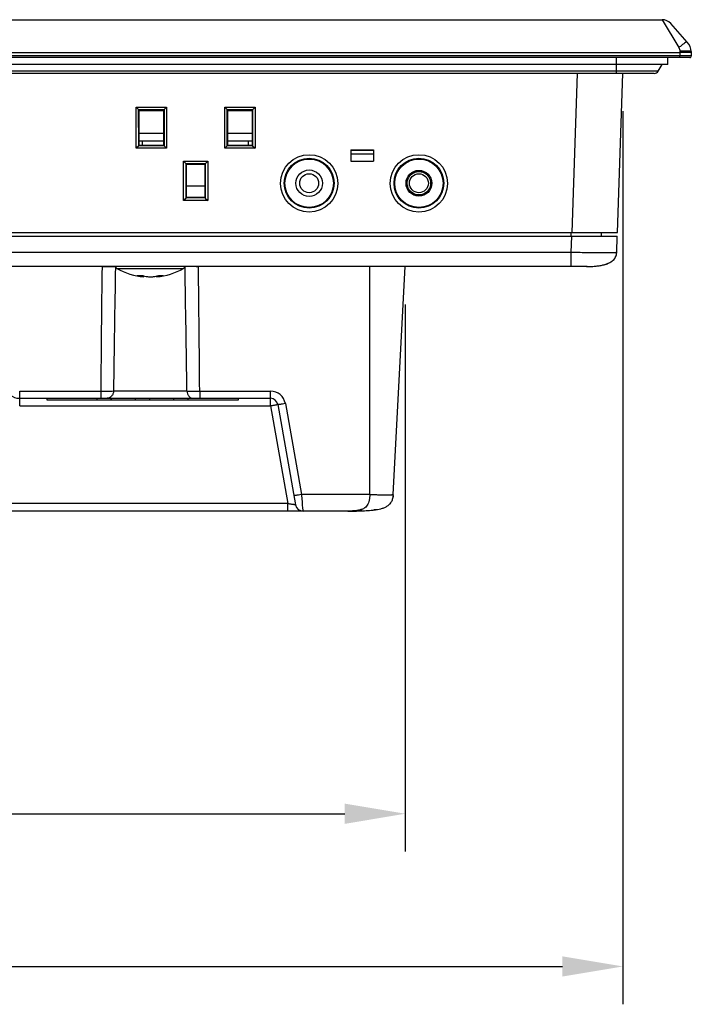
# Model space of a CAD drawing. Header units: millimetres. Extents: x 0 to 1189, y 0 to 841.
# Tile 3 of 29: x 445 to 534, y 140 to 270. Entities that reach past the tile are written whole.
import ezdxf

# ---------------------------------------------------------------- set-up
doc = ezdxf.new("R2010")
doc.units = ezdxf.units.MM
doc.header["$LTSCALE"] = 65.395
doc.header["$PDMODE"] = 3
doc.header["$PDSIZE"] = 0.01
doc.layers.get('0').update_dxf_attribs({"linetype": 'CONTINUOUS'})
doc.layers.get('Defpoints').update_dxf_attribs({"linetype": 'CONTINUOUS'})
doc.layers.add('11_COMPONENTS', color=7, linetype='CONTINUOUS')
doc.styles.get("Standard").update_dxf_attribs({"font": 'gothic.ttf'})
doc.styles.add('TEXTSTYLE_5', font='triumb.ttf')
doc.dimstyles.new('WALL', dxfattribs={"dimtxt": 10, "dimasz": 8, "dimexe": 5, "dimexo": 5, "dimgap": 1.5, "dimtad": 1, "dimtoh": 1, "dimdsep": 46, "dimtxsty": 'STANDARD', "dimcen": 0, "dimadec": 0, "dimazin": 0, "dimtp": 0.001, "dimtm": 0.001, "dimtfac": 1, "dimtofl": 0, "dimtmove": 0, "dimatfit": 3, "dimfxl": 1, "dimtolj": 1, "dimarcsym": 0})

# ---------------------------------------------------------------- blocks, each defined once
blk = doc.blocks.new('*D16')
at = {"color": 0, "lineweight": -2}
for p, q in [((266.08, 257.87), (266.08, 139.93)), ((525.01, 257.87), (525.01, 139.93)), ((274.08, 144.93), (517.01, 144.93))]:
    blk.add_line(p, q, dxfattribs=at)
at = {"color": 0}
for points in [[(274.08, 146.26), (274.08, 143.6), (266.08, 144.93)], [(517.01, 146.26), (517.01, 143.6), (525.01, 144.93)]]:
    blk.add_solid(points, dxfattribs=at)
at = {"layer": 'Defpoints', "color": 0}
for p in [(266.08, 262.87), (525.01, 262.87), (525.01, 144.93)]:
    blk.add_point(p, dxfattribs=at)
at = {"color": 0, "insert": (395.55, 151.43), "char_height": 10, "attachment_point": 5, "style": 'TEXTSTYLE_5'}
blk.add_mtext('\\A1;258.9', dxfattribs=at)
blk = doc.blocks.new('*D17')
at = {"color": 0, "lineweight": -2}
for p, q in [((294.85, 232.37), (294.85, 160.1)), ((496.25, 232.37), (496.25, 160.1)), ((302.85, 165.1), (488.25, 165.1))]:
    blk.add_line(p, q, dxfattribs=at)
at = {"color": 0}
for points in [[(302.85, 166.43), (302.85, 163.76), (294.85, 165.1)], [(488.25, 166.43), (488.25, 163.76), (496.25, 165.1)]]:
    blk.add_solid(points, dxfattribs=at)
at = {"layer": 'Defpoints', "color": 0}
for p in [(294.85, 237.37), (496.25, 237.37), (496.25, 165.1)]:
    blk.add_point(p, dxfattribs=at)
at = {"color": 0, "insert": (395.55, 171.85), "char_height": 10, "attachment_point": 5}
blk.add_mtext('\\A1;201.4', dxfattribs=at)

msp = doc.modelspace()

# ---------------------------------------------------------------- linework, layer by layer
at = {"layer": '11_COMPONENTS', "color": 7, "linetype": 'Continuous'}
for p, q in [((261.892, 269.966), (530.199, 269.966)), ((530.199, 269.966), (532.393, 266.28)), ((533.512, 267.008), (531.318, 269.465)), ((259.568, 265.623), (532.524, 265.623)), ((532.519, 265.807), (532.524, 265.623)), ((532.524, 265.623), (532.539, 265.173)), ((534.018, 265.746), (534.038, 265.173)), ((533.838, 264.966), (258.253, 264.966)), ((532.539, 265.173), (259.552, 265.173)), ((530.946, 264.066), (260.146, 264.066)), ((524.146, 262.866), (524.146, 264.966)), ((529.665, 263.166), (530.185, 264.066)), ((530.946, 264.066), (530.946, 264.966)), ((532.539, 264.966), (532.539, 265.173)), ((529.665, 263.166), (261.426, 263.166)), ((529.146, 262.866), (261.946, 262.866)), ((518.277, 241.866), (519.011, 262.866)), ((524.274, 241.866), (525.007, 262.866)), ((460.683, 258.41), (464.708, 258.41)), ((460.993, 258.095), (460.683, 258.41)), ((460.693, 252.99), (460.683, 258.41)), ((460.993, 258.095), (464.398, 258.095)), ((460.993, 258.095), (461.011, 258.094)), ((461.096, 257.966), (461.011, 258.094)), ((461.019, 253.311), (461.011, 258.094)), ((461.096, 257.966), (464.296, 257.966)), ((461.096, 253.366), (461.096, 257.966)), ((464.296, 257.966), (464.381, 258.094)), ((464.296, 257.966), (464.296, 253.366)), ((464.381, 258.094), (464.372, 253.311)), ((464.381, 258.094), (464.398, 258.095)), ((464.398, 258.095), (464.708, 258.41)), ((464.708, 258.41), (464.698, 252.99)), ((472.383, 258.41), (476.408, 258.41)), ((472.693, 258.095), (472.383, 258.41)), ((472.393, 252.99), (472.383, 258.41)), ((472.693, 258.095), (476.098, 258.095)), ((472.693, 258.095), (472.711, 258.094)), ((472.796, 257.966), (472.711, 258.094)), ((472.719, 253.311), (472.711, 258.094)), ((472.796, 257.966), (475.996, 257.966)), ((472.796, 253.366), (472.796, 257.966)), ((475.996, 257.966), (476.081, 258.094)), ((475.996, 257.966), (475.996, 253.366)), ((476.081, 258.094), (476.072, 253.311)), ((476.081, 258.094), (476.098, 258.095)), ((476.098, 258.095), (476.408, 258.41)), ((476.408, 258.41), (476.398, 252.99)), ((461.096, 254.966), (464.296, 254.966)), ((472.796, 254.966), (475.996, 254.966)), ((461.096, 253.966), (464.296, 253.966)), ((461.546, 253.366), (461.546, 253.966)), ((472.796, 253.966), (475.996, 253.966)), ((475.546, 253.366), (475.546, 253.966)), ((461.019, 253.311), (460.693, 252.99)), ((464.698, 252.99), (460.693, 252.99)), ((461.019, 253.311), (461.02, 253.329)), ((461.096, 253.366), (461.02, 253.329)), ((464.371, 253.329), (461.02, 253.329)), ((464.296, 253.366), (461.096, 253.366)), ((464.296, 253.366), (464.371, 253.329)), ((464.371, 253.329), (464.372, 253.311)), ((464.372, 253.311), (464.698, 252.99)), ((472.719, 253.311), (472.393, 252.99)), ((476.398, 252.99), (472.393, 252.99)), ((472.719, 253.311), (472.72, 253.329)), ((472.796, 253.366), (472.72, 253.329)), ((476.071, 253.329), (472.72, 253.329)), ((475.996, 253.366), (472.796, 253.366)), ((475.996, 253.366), (476.071, 253.329)), ((476.071, 253.329), (476.072, 253.311)), ((476.072, 253.311), (476.398, 252.99)), ((489.046, 252.781), (492.046, 252.781)), ((489.046, 252.781), (489.046, 251.291)), ((489.046, 252.75), (492.046, 252.75)), ((492.046, 252.781), (492.046, 251.291)), ((466.946, 251.291), (470.145, 251.291)), ((467.256, 250.975), (466.946, 251.291)), ((466.955, 246.096), (466.946, 251.291)), ((467.256, 250.975), (469.835, 250.975)), ((467.256, 250.975), (467.274, 250.974)), ((467.346, 250.866), (467.274, 250.974)), ((467.282, 246.417), (467.274, 250.974)), ((469.746, 250.866), (469.818, 250.974)), ((469.818, 250.974), (469.809, 246.417)), ((469.818, 250.974), (469.835, 250.975)), ((469.835, 250.975), (470.145, 251.291)), ((470.145, 251.291), (470.136, 246.096)), ((489.046, 252.25), (492.046, 252.25)), ((489.046, 251.291), (492.046, 251.291)), ((467.346, 250.866), (469.746, 250.866)), ((467.346, 246.466), (467.346, 250.866)), ((469.746, 250.866), (469.746, 246.466)), ((469.746, 247.966), (467.346, 247.966)), ((467.282, 246.417), (466.955, 246.096)), ((470.136, 246.096), (466.955, 246.096)), ((467.346, 246.466), (467.282, 246.435)), ((469.809, 246.435), (467.282, 246.435)), ((467.282, 246.417), (467.282, 246.435)), ((469.746, 246.466), (467.346, 246.466)), ((469.746, 246.466), (469.809, 246.435)), ((469.809, 246.435), (469.809, 246.417)), ((469.809, 246.417), (470.136, 246.096)), ((266.817, 241.866), (524.274, 241.866)), ((266.835, 241.366), (524.256, 241.366)), ((518.146, 241.366), (518.146, 241.866)), ((518.185, 239.227), (518.26, 241.366)), ((522.18, 241.366), (522.172, 241.866)), ((524.182, 239.227), (524.256, 241.366)), ((518.185, 239.227), (272.906, 239.227)), ((518.185, 237.366), (518.185, 239.227)), ((520.282, 237.367), (270.907, 237.366)), ((458.151, 237.112), (466.94, 237.112)), ((491.546, 207.252), (491.546, 237.366)), ((494.667, 207.252), (496.246, 237.366)), ((520.317, 237.367), (520.347, 237.367)), ((522.331, 237.563), (522.362, 237.57)), ((461.701, 236.009), (461.711, 236.124)), ((463.39, 236.009), (463.38, 236.124)), ((445.298, 220.914), (456.01, 220.914)), ((445.298, 218.984), (445.298, 220.914)), ((445.298, 219.966), (478.429, 219.966)), ((448.886, 219.966), (448.886, 219.766)), ((448.886, 219.766), (474.206, 219.766)), ((455.516, 219.766), (455.569, 219.966)), ((456.01, 220.914), (456.01, 219.966)), ((457.416, 219.766), (457.362, 219.966)), ((457.696, 220.932), (467.395, 220.932)), ((460.596, 219.766), (460.649, 219.966)), ((462.496, 219.766), (462.442, 219.966)), ((465.676, 219.766), (465.729, 219.966)), ((467.576, 219.766), (467.522, 219.966)), ((469.081, 220.914), (478.429, 220.914)), ((469.081, 220.914), (469.081, 219.966)), ((474.206, 219.766), (474.206, 219.966)), ((478.429, 218.984), (478.429, 220.914)), ((445.298, 218.984), (478.429, 218.984)), ((478.429, 218.984), (480.71, 206.049)), ((479.414, 219.14), (481.75, 205.893)), ((480.399, 219.261), (482.516, 207.252)), ((491.546, 207.252), (482.516, 207.252)), ((480.71, 206.049), (321.129, 206.049)), ((480.71, 205.066), (480.71, 206.049)), ((488.676, 205.066), (302.416, 205.066)), ((492.156, 205.226), (492.136, 205.223))]:
    msp.add_line(p, q, dxfattribs=at)
msp.add_lwpolyline([(520.282, 237.367), (520.33, 237.367), (520.474, 237.369), (520.618, 237.372), (520.761, 237.377), (520.902, 237.384), (521.042, 237.391), (521.181, 237.401), (521.319, 237.412), (521.455, 237.425), (521.59, 237.439), (521.724, 237.456), (521.855, 237.475), (521.985, 237.495), (522.114, 237.518), (522.24, 237.543), (522.365, 237.57), (522.487, 237.6), (522.607, 237.633), (522.725, 237.668), (522.84, 237.706), (522.952, 237.748), (523.061, 237.792), (523.167, 237.839), (523.269, 237.89), (523.367, 237.945), (523.462, 238.003), (523.552, 238.065), (523.637, 238.131), (523.717, 238.201), (523.792, 238.275), (523.861, 238.353), (523.924, 238.435), (523.98, 238.521), (524.029, 238.61), (524.072, 238.703), (524.108, 238.799), (524.136, 238.897), (524.158, 238.999), (524.173, 239.102), (524.181, 239.207), (524.182, 239.227)], dxfattribs=at)
for centre, radius in [((483.546, 248.354), 3.786), ((483.546, 248.371), 3.286), ((483.546, 248.366), 3.2), ((498.046, 248.354), 3.786), ((498.046, 248.371), 3.286), ((498.046, 248.366), 3.2), ((483.546, 248.366), 1.75), ((498.046, 248.366), 1.7), ((483.546, 248.366), 1.25), ((498.046, 248.366), 1.25)]:
    msp.add_circle(centre, radius, dxfattribs=at)
for centre, radius, start, end in [((530.199, 268.466), 1.5, 41.75166, 90), ((532.02, 265.676), 2, 2, 41.75166), ((533.838, 265.166), 0.2, 270, 2), ((529.146, 263.466), 0.6, 270, 330), ((4416.913, 189.182), 3961.029, 179.303001, 179.540994), ((457.465, 298.815), 61.462, 268.79729, 268.93318), ((457.411, 295.908), 58.554, 268.93289, 269.07471), ((4708.858, 163.34), 4251.552, 179.002925, 179.223844), ((458.396, 237.548), 0.5, 201.35509, 240.77534), ((462.546, 244.966), 9, 240.77534, 264.61231), ((462.546, 244.966), 9, 275.38769, 299.22466), ((466.696, 237.548), 0.5, 299.22466, 338.64491), ((-3783.816, 163.339), 4251.601, 0.776157, 0.997074), ((467.75, 291.834), 54.48, 270.92026, 271.07227), ((467.773, 290.638), 53.284, 271.07195, 271.22816), ((-3492.013, 189.18), 3961.221, 0.459012, 0.696994), ((520.184, 253.526), 16.159, 269.99861, 270.46933), ((522.205, 237.728), 0.188, 281.27678, 281.83275), ((462.229, 240.46), 4.482, 251.9764, 263.22939), ((461.146, 240.646), 4.459, 266.10066, 270.00297), ((461.145, 240.705), 4.518, 270.00616, 273.87391), ((462.546, 245.042), 9.035, 268.64497, 271.35503), ((462.857, 240.49), 4.513, 276.78478, 287.97602), ((463.947, 240.692), 4.505, 266.12063, 269.99428), ((463.947, 240.637), 4.45, 269.99806, 273.9034), ((445.298, 221.966), 2, 190, 270), ((478.429, 218.914), 2, 10.00022, 89.99978), ((478.429, 218.966), 1, 10, 90), ((491.194, 207.433), 3.478, 355.16967, 357.02009), ((482.735, 206.066), 1, 190, 270), ((490.766, 215.71), 10.576, 276.94875, 278.33482), ((490.672, 216.449), 11.321, 276.96911, 277.43248)]:
    msp.add_arc(centre, radius, start, end, dxfattribs=at)
for points, knots in [([(533.512, 267.008), (533.502, 267.019), (533.453, 267.022), (533.328, 266.974), (533.096, 266.836), (532.767, 266.594), (532.523, 266.393), (532.393, 266.28)], [0, 0, 0, 0, 0.0325822, 0.0923637, 0.3036895, 0.6191705, 1, 1, 1, 1]), ([(534.018, 265.746), (534.018, 265.758), (533.966, 265.775), (533.89, 265.789), (533.747, 265.803), (533.565, 265.812), (533.34, 265.818), (532.987, 265.82), (532.71, 265.814), (532.519, 265.807)], [0, 0, 0, 0, 0.0240212, 0.0821319, 0.1746074, 0.2983666, 0.4488471, 0.6203807, 1, 1, 1, 1]), ([(534.023, 265.623), (534.022, 265.626), (534.009, 265.63), (533.99, 265.634), (533.953, 265.637), (533.904, 265.64), (533.841, 265.642), (533.732, 265.645), (533.569, 265.646), (533.345, 265.644), (533.089, 265.64), (532.812, 265.633), (532.621, 265.627), (532.524, 265.623)], [0, 0, 0, 0, 0.0058937, 0.0206445, 0.0446611, 0.0777893, 0.1197573, 0.1701629, 0.2943289, 0.4455641, 0.6180861, 0.8052889, 1, 1, 1, 1]), ([(534.038, 265.173), (534.038, 265.176), (534.029, 265.173), (534.021, 265.175), (534.001, 265.174), (533.969, 265.175), (533.92, 265.176), (533.857, 265.176), (533.749, 265.176), (533.586, 265.176), (533.362, 265.176), (533.106, 265.176), (532.828, 265.175), (532.637, 265.174), (532.539, 265.173)], [0, 0, 0, 0, 0.0048425, 0.0108508, 0.0192404, 0.043071, 0.0761166, 0.1180556, 0.1684947, 0.2928424, 0.4443635, 0.6172405, 0.8048525, 1, 1, 1, 1]), ([(496.496, 248.369), (496.495, 248.571), (496.576, 248.979), (496.921, 249.494), (497.438, 249.839), (498.047, 249.959), (498.656, 249.838), (499.172, 249.492), (499.515, 248.977), (499.596, 248.57), (499.596, 248.369)], [0, 0, 0, 0, 0.1250358, 0.2501233, 0.3752102, 0.5002929, 0.625377, 0.7504732, 0.8755787, 1, 1, 1, 1]), ([(499.596, 248.369), (499.596, 248.167), (499.515, 247.76), (499.17, 247.244), (498.653, 246.899), (498.044, 246.779), (497.435, 246.9), (496.919, 247.246), (496.576, 247.762), (496.495, 248.168), (496.496, 248.369)], [0, 0, 0, 0, 0.1250358, 0.2501233, 0.3752102, 0.5002929, 0.625377, 0.7504732, 0.8755787, 1, 1, 1, 1]), ([(524.182, 239.227), (524.181, 239.224), (524.169, 239.217), (524.148, 239.213), (524.111, 239.207), (524.035, 239.199), (523.904, 239.191), (523.706, 239.183), (523.455, 239.177), (523.154, 239.172), (522.804, 239.17), (522.252, 239.168), (521.472, 239.172), (520.449, 239.184), (519.339, 239.202), (518.575, 239.218), (518.185, 239.227)], [0, 0, 0, 0, 0.0016726, 0.0054807, 0.011608, 0.0200701, 0.0439542, 0.0770006, 0.1189873, 0.1694511, 0.227867, 0.293709, 0.4452027, 0.617912, 0.805273, 1, 1, 1, 1]), ([(520.282, 237.367), (520.732, 237.369), (521.585, 237.409), (522.611, 237.6), (523.313, 237.893), (523.752, 238.196), (524.091, 238.643), (524.175, 239.024), (524.182, 239.227)], [0, 0, 0, 0, 0.2844463, 0.5384886, 0.6536326, 0.7625728, 0.8719182, 1, 1, 1, 1]), ([(456.465, 237.361), (456.75, 237.356), (457.239, 237.353), (457.727, 237.357), (457.931, 237.366)], [0, 0, 0, 0, 0.5821339, 1, 1, 1, 1]), ([(468.625, 237.361), (468.341, 237.356), (467.852, 237.353), (467.364, 237.357), (467.16, 237.366)], [0, 0, 0, 0, 0.5821305, 1, 1, 1, 1]), ([(461.451, 236.197), (461.523, 236.175), (461.812, 236.092), (462.109, 236.035), (462.332, 236.009)], [0, 0, 0, 0, 0.2531316, 1, 1, 1, 1]), ([(462.76, 236.009), (462.834, 236.017), (463.132, 236.059), (463.426, 236.13), (463.643, 236.197)], [0, 0, 0, 0, 0.2473896, 1, 1, 1, 1]), ([(456.01, 220.914), (456.331, 220.913), (456.893, 220.914), (457.455, 220.923), (457.696, 220.932)], [0, 0, 0, 0, 0.5701765, 1, 1, 1, 1]), ([(457.696, 220.932), (457.693, 220.805), (457.645, 220.557), (457.461, 220.238), (457.186, 220.02), (456.961, 219.966), (456.853, 219.966)], [0, 0, 0, 0, 0.2692798, 0.5273207, 0.7694842, 1, 1, 1, 1]), ([(467.395, 220.932), (467.636, 220.923), (468.198, 220.914), (468.76, 220.913), (469.081, 220.914)], [0, 0, 0, 0, 0.4297446, 1, 1, 1, 1]), ([(467.395, 220.932), (467.399, 220.805), (467.446, 220.557), (467.63, 220.238), (467.905, 220.02), (468.13, 219.966), (468.238, 219.966)], [0, 0, 0, 0, 0.2692798, 0.5273207, 0.7694843, 1, 1, 1, 1]), ([(478.429, 218.984), (478.493, 218.995), (478.618, 219.017), (478.8, 219.048), (478.968, 219.076), (479.116, 219.1), (479.223, 219.117), (479.294, 219.127), (479.335, 219.133), (479.367, 219.137), (479.393, 219.141), (479.404, 219.14), (479.414, 219.142), (479.414, 219.14)], [0, 0, 0, 0, 0.195077, 0.3827226, 0.555477, 0.7069101, 0.831161, 0.8815734, 0.9234961, 0.9565606, 0.9804244, 0.9948958, 1, 1, 1, 1]), ([(480.399, 219.261), (480.274, 219.239), (480.093, 219.209), (479.861, 219.175), (479.715, 219.155), (479.593, 219.142), (479.504, 219.134), (479.447, 219.132), (479.423, 219.134), (479.414, 219.138), (479.414, 219.14)], [0, 0, 0, 0, 0.3815997, 0.5536925, 0.70453, 0.8283594, 0.9205727, 0.977905, 0.9930471, 1, 1, 1, 1]), ([(482.516, 207.252), (482.392, 207.23), (482.21, 207.2), (481.979, 207.166), (481.832, 207.146), (481.711, 207.133), (481.621, 207.125), (481.565, 207.123), (481.54, 207.125), (481.532, 207.129), (481.531, 207.131)], [0, 0, 0, 0, 0.3816009, 0.5536943, 0.7045323, 0.828362, 0.9205754, 0.9779073, 0.9930488, 1, 1, 1, 1]), ([(482.516, 207.252), (482.553, 206.968), (482.606, 206.464), (482.628, 205.849), (482.673, 205.455), (482.701, 205.266), (482.722, 205.148), (482.724, 205.116), (482.738, 205.057), (482.735, 205.066)], [0, 0, 0, 0, 0.3914499, 0.6892075, 0.8448219, 0.9229866, 0.9646034, 0.9866877, 1, 1, 1, 1]), ([(488.676, 205.066), (488.972, 205.066), (489.559, 205.07), (490.434, 205.091), (491.3, 205.135), (492.161, 205.215), (492.873, 205.338), (493.428, 205.502), (493.829, 205.685), (494.194, 205.95), (494.47, 206.325), (494.621, 206.776), (494.659, 207.092), (494.667, 207.252)], [0, 0, 0, 0, 0.1255271, 0.2487808, 0.3710575, 0.4929808, 0.6150396, 0.6764705, 0.7381766, 0.8009424, 0.8655381, 0.93202, 1, 1, 1, 1]), ([(491.546, 207.252), (491.548, 207.093), (491.534, 206.783), (491.437, 206.243), (491.227, 205.792), (490.925, 205.51), (490.649, 205.343), (490.293, 205.217), (489.867, 205.135), (489.329, 205.079), (488.932, 205.066), (488.676, 205.066)], [0, 0, 0, 0, 0.1129703, 0.219737, 0.3887892, 0.453007, 0.51041, 0.6165855, 0.718572, 0.817949, 1, 1, 1, 1]), ([(491.546, 207.252), (491.748, 207.248), (492.146, 207.241), (492.724, 207.234), (493.257, 207.23), (493.663, 207.228), (493.95, 207.229), (494.132, 207.23), (494.289, 207.231), (494.419, 207.234), (494.523, 207.237), (494.596, 207.24), (494.642, 207.244), (494.661, 207.248), (494.667, 207.251), (494.667, 207.252)], [0, 0, 0, 0, 0.1948156, 0.38234, 0.5550351, 0.7064221, 0.7722249, 0.830618, 0.8810727, 0.9230609, 0.9561148, 0.9800053, 0.9945846, 0.9983764, 1, 1, 1, 1]), ([(481.75, 205.893), (481.75, 205.891), (481.739, 205.893), (481.728, 205.892), (481.699, 205.896), (481.665, 205.9), (481.619, 205.906), (481.542, 205.917), (481.427, 205.934), (481.271, 205.958), (481.094, 205.986), (480.905, 206.017), (480.776, 206.038), (480.71, 206.049)], [0, 0, 0, 0, 0.0048138, 0.0195867, 0.044298, 0.0786131, 0.1220894, 0.1741358, 0.301225, 0.4538522, 0.6255228, 0.8097094, 1, 1, 1, 1]), ([(490.508, 205.098), (490.358, 205.092), (489.747, 205.072), (489.136, 205.066), (488.676, 205.066)], [0, 0, 0, 0, 0.2469262, 1, 1, 1, 1])]:
    msp.add_open_spline(points, degree=3, knots=knots, dxfattribs=at)
for points in [[(532.393, 266.28), (532.476, 266.14), (532.515, 265.97), (532.519, 265.807)], [(494.66, 207.14), (494.651, 207.043), (494.639, 206.946), (494.62, 206.85)], [(492.299, 205.246), (492.251, 205.239), (492.204, 205.232), (492.156, 205.226)]]:
    msp.add_open_spline(points, degree=3, dxfattribs=at)

# ---------------------------------------------------------------- dimensions: what is measured, and where the dimension line sits
at = {"color": 5}
dim = msp.add_linear_dim(base=(525.007, 144.93), p1=(266.084, 262.866), p2=(525.007, 262.866), dimstyle='WALL', override={"dimdec": 1, "dimtxsty": 'TEXTSTYLE_5'}, dxfattribs=at)
dim.commit()
dim.dimension.update_dxf_attribs({"geometry": '*D16', "text_midpoint": (395.546, 151.43)})
dim = msp.add_linear_dim(base=(496.246, 165.095), p1=(294.846, 237.366), p2=(496.246, 237.366), dimstyle='WALL', dxfattribs=at)
dim.commit()
dim.dimension.update_dxf_attribs({"geometry": '*D17', "text_midpoint": (395.546, 171.847)})

doc.saveas('drawing.dxf')
